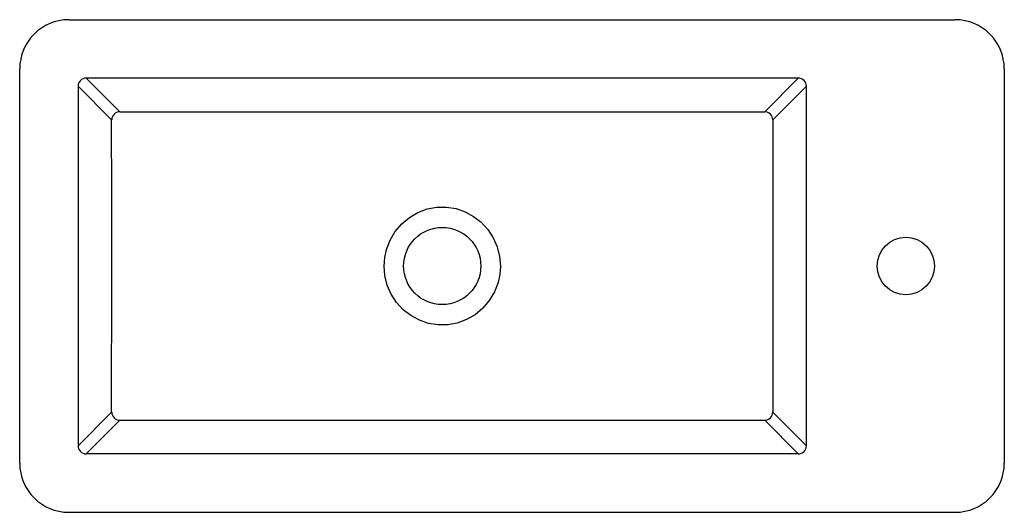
# Model space of a CAD drawing. Header units: millimetres. Extents: x 828.816 to 829.416, y 1081.671 to 1081.971.
import ezdxf

# ---------------------------------------------------------------- set-up
doc = ezdxf.new("R2010")
doc.units = ezdxf.units.MM
doc.layers.add('SANINDUSA', color=3, linetype='Continuous')

msp = doc.modelspace()

# ---------------------------------------------------------------- linework, layer by layer
at = {"layer": 'SANINDUSA'}
for p, q in [((828.84588, 1081.97117), (829.38588, 1081.97117)), ((828.81588, 1081.70117), (828.81588, 1081.94117)), ((829.41588, 1081.94117), (829.41588, 1081.70117)), ((828.85642, 1081.93559), (828.87689, 1081.91512)), ((829.29034, 1081.93559), (828.85642, 1081.93559)), ((829.26988, 1081.91512), (829.29034, 1081.93559)), ((828.87193, 1081.91017), (828.85147, 1081.93063)), ((828.85147, 1081.93063), (828.85147, 1081.71171)), ((829.2953, 1081.93063), (829.27483, 1081.91017)), ((829.2953, 1081.71171), (829.2953, 1081.93063)), ((828.87193, 1081.73218), (828.85147, 1081.71171)), ((829.2953, 1081.71171), (829.27483, 1081.73218)), ((828.85642, 1081.70676), (828.87689, 1081.72722)), ((829.26988, 1081.72722), (829.29034, 1081.70676)), ((829.29034, 1081.70676), (828.85642, 1081.70676)), ((828.84588, 1081.67117), (829.38588, 1081.67117))]:
    msp.add_line(p, q, dxfattribs=at)
for points in [[(828.87689, 1081.91512), (829.07338, 1081.91508), (829.26988, 1081.91512)], [(828.87193, 1081.73218), (828.87195, 1081.81577), (828.87195, 1081.86297), (828.87193, 1081.91017)], [(829.27483, 1081.91017), (829.27481, 1081.82657), (829.27482, 1081.77937), (829.27483, 1081.73218)], [(829.03797, 1081.82117), (829.03833, 1081.82627), (829.0394, 1081.83126), (829.04159, 1081.83699), (829.04472, 1081.84227), (829.04867, 1081.84691), (829.05336, 1081.85081), (829.05857, 1081.85382), (829.06422, 1081.85589), (829.07005, 1081.85696), (829.07598, 1081.85702), (829.08178, 1081.85609), (829.08734, 1081.85421), (829.09252, 1081.85141), (829.09716, 1081.8478), (829.10119, 1081.84341), (829.10445, 1081.83842), (829.10686, 1081.83287), (829.10832, 1081.82701), (829.10879, 1081.82117), (829.10843, 1081.81608), (829.10737, 1081.81108), (829.10517, 1081.80535), (829.10205, 1081.80008), (829.09809, 1081.79544), (829.09341, 1081.79153), (829.08819, 1081.78853), (829.08255, 1081.78645), (829.07671, 1081.78539), (829.07079, 1081.78532), (829.06499, 1081.78625), (829.05943, 1081.78814), (829.05425, 1081.79093), (829.0496, 1081.79454), (829.04557, 1081.79893), (829.04232, 1081.80392), (829.03991, 1081.80947), (829.03844, 1081.81534), (829.03797, 1081.82117)], [(828.87689, 1081.72722), (829.07338, 1081.72727), (829.26988, 1081.72722)]]:
    msp.add_lwpolyline(points, dxfattribs=at)
for centre, radius in [((829.07338, 1081.82117), 0.02353), ((829.35588, 1081.82117), 0.0175)]:
    msp.add_circle(centre, radius, dxfattribs=at)
for centre, radius, start, end in [((828.84588, 1081.94117), 0.03, 90, 180), ((829.38588, 1081.94117), 0.03, 0, 90), ((828.8563, 1081.93076), 0.00483, 88.47478, 181.52522), ((829.29047, 1081.93076), 0.00483, 358.47478, 91.52522), ((828.87699, 1081.91006), 0.00506, 91.19568, 178.80432), ((829.26977, 1081.91006), 0.00506, 1.19568, 88.80432), ((828.87699, 1081.73228), 0.00506, 181.19568, 268.80432), ((829.26977, 1081.73228), 0.00506, 271.19568, 358.80432), ((828.8563, 1081.71158), 0.00483, 178.47478, 271.52522), ((829.29047, 1081.71158), 0.00483, 268.47478, 1.52522), ((828.84588, 1081.70117), 0.03, 180, 270), ((829.38588, 1081.70117), 0.03, 270, 0)]:
    msp.add_arc(centre, radius, start, end, dxfattribs=at)

doc.saveas('drawing.dxf')
